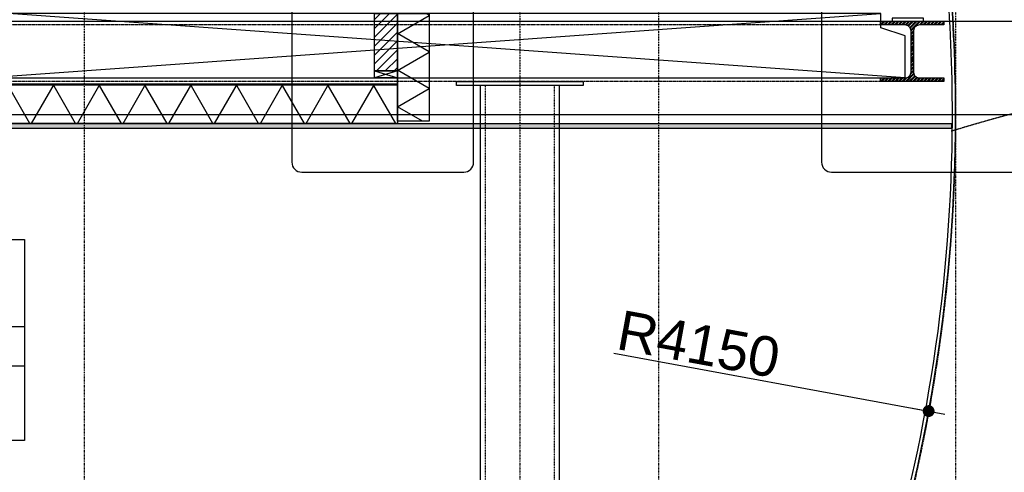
# Model space of a CAD drawing. Header units: metres. Extents: x 135527 to 1530300, y -118103 to -69281.
# Tile 38 of 88: x 147704 to 150190, y -92888 to -91746. Entities that reach past the tile are written whole.
import ezdxf
from ezdxf.enums import TextEntityAlignment as Align

# ---------------------------------------------------------------- set-up
doc = ezdxf.new("R2010")
doc.units = ezdxf.units.M
doc.header["$LTSCALE"] = 0.1
doc.header["$PDMODE"] = 35
for name, pattern in [('DASHDOT', [1, 0.5, -0.25, 0, -0.25]), ('DASHDOT2', [12.7, 6.35, -3.175, 0, -3.175]), ('HIDDEN', [0.375, 0.25, -0.125]), ('HIDDEN2', [4.7625, 3.175, -1.5875])]:
    doc.linetypes.add(name, pattern=pattern)
doc.layers.get('DEFPOINTS').update_dxf_attribs({"color": 6})
for name, color, linetype in [('03', 7, 'Continuous'), ('30', 3, 'Continuous'), ('32', 4, 'Continuous'), ('33', 3, 'HIDDEN'), ('_01-STRAMIENEN', 8, 'DASHDOT2'), ('_02-SECTION', 2, 'Continuous'), ('_02-section-thick', 3, 'Continuous'), ('_02Constructie', 2, 'Continuous'), ('_03-PROJECTION', 1, 'Continuous'), ('_04-HIDDEN', 7, 'HIDDEN2'), ('_04-plafond', 252, 'HIDDEN2'), ('_04Projectie', 7, 'Continuous'), ('_05text100', 8, 'Continuous'), ('_05text200', 8, 'Continuous'), ('_05text50', 8, 'Continuous'), ('_06-DIMENSIONS', 7, 'Continuous'), ('_09-HATCH', 7, 'Continuous'), ('_11-BLOCKS', 7, 'Continuous')]:
    doc.layers.add(name, color=color, linetype=linetype)
doc.layers.add('_01Hulplijnen', color=6, linetype='Continuous', plot=False)
doc.styles.add('NIO 1_50 klein', font='arial.ttf', dxfattribs={"height": 100})
doc.styles.add('NIOstandard', font='arial.ttf')
doc.dimstyles.new('NIO-50-KLEIN', dxfattribs={"dimtxt": 100, "dimasz": 10, "dimexe": 2, "dimexo": 5, "dimgap": 10, "dimtad": 1, "dimdec": 0, "dimzin": 0, "dimdsep": 46, "dimtxsty": 'NIOstandard', "dimblk1": 'MAATSTR', "dimblk2": 'MAATSTR', "dimsah": 1, "dimcen": 0, "dimdle": 1.5, "dimse1": 1, "dimse2": 1, "dimclrd": 7, "dimclre": 256, "dimclrt": 256, "dimazin": 0, "dimtfac": 1, "dimtdec": 0, "dimtofl": 0, "dimtmove": 1, "dimatfit": 2, "dimldrblk": 'MAATSTR', "dimfxl": 1, "dimtvp": 1, "dimtolj": 1, "dimtzin": 0, "dimarcsym": 0})

# ---------------------------------------------------------------- blocks, each defined once
blk = doc.blocks.new('*U278')
at = {"layer": '_09-HATCH', "ltscale": 10}
h = blk.add_hatch(dxfattribs=at)
h.set_pattern_fill('NET3', color=256, scale=31.5, style=0)
h.set_pattern_definition([(0, (-23585.99, 0), (0, 100.0125), []), (60, (-23585.99, 0), (-86.61337, 50.00625), []), (120, (-23585.99, 0), (-86.61337, -50.00625), [])])
h.paths.add_polyline_path([(-6055.7, 0), (-3214.9, 0), (-3214.9, 100), (-6055.7, 100)])
at = {"layer": '_02-SECTION', "color": 1}
blk.add_lwpolyline([(-6055.7, 0), (-3214.9, 0), (-3214.9, 100), (-6055.7, 100)], close=True, dxfattribs=at)
blk = doc.blocks.new('*U189')
at = {"layer": '_09-HATCH'}
blk.add_hatch(color=253, dxfattribs=at).paths.add_polyline_path([(0, 0), (4139.6, 0), (4139.6, 12.5), (0, 12.5)])
at = {"layer": '_02-SECTION', "color": 1}
blk.add_lwpolyline([(0, 0), (4139.6, 0), (4139.6, 12.5), (0, 12.5)], close=True, dxfattribs=at)
blk = doc.blocks.new('MAATSTR')
at = {"linetype": 'Continuous'}
for p, q in [((0, 5), (0, -5)), ((-4.17, 0), (4.17, 0))]:
    blk.add_line(p, q, dxfattribs=at)
at = {"linetype": 'Continuous', "const_width": 1.5}
blk.add_lwpolyline([(-0.75, 0, 1), (0.75, 0, 1)], format="xyb", close=True, dxfattribs=at)
blk = doc.blocks.new('*D235')
at = {"layer": '_06-DIMENSIONS', "color": 7, "lineweight": -2, "transparency": 16777216}
blk.add_line((3286.9, 2113.9), (4072.2, 1970), dxfattribs=at)
at = {"layer": 'DEFPOINTS', "color": 0, "transparency": 16777216}
for p in [(0, 2716.3), (4082, 1968.2)]:
    blk.add_point(p, dxfattribs=at)
at = {"layer": '_06-DIMENSIONS', "color": 7, "lineweight": -2, "transparency": 16777216, "xscale": 10, "yscale": 10, "zscale": 10, "rotation": 349.6140444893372}
blk.add_blockref('MAATSTR', (4082, 1968.2), dxfattribs=at)
at = {"layer": '_06-DIMENSIONS', "transparency": 16777216, "insert": (3501.5, 2136.7), "char_height": 100, "attachment_point": 5, "rotation": 349.614, "style": 'NIOstandard'}
blk.add_mtext('\\A1;R4150', dxfattribs=at)
blk = doc.blocks.new('*U397')
at = {"layer": '_01-STRAMIENEN', "color": 253, "linetype": 'HIDDEN', "ltscale": 40}
blk.add_lwpolyline([(-9973.6, 2350), (1244.5, 2350)], dxfattribs=at)
at = {"layer": '_01Hulplijnen', "ltscale": 40}
blk.add_lwpolyline([(-9973.6, 2585), (1244.5, 2585)], dxfattribs=at)
blk = doc.blocks.new('*U51')
at = {"layer": '_09-HATCH', "ltscale": 3}
h = blk.add_hatch(dxfattribs=at)
h.set_pattern_fill('STEEL', color=256, scale=2, angle=-180, style=0)
h.set_pattern_definition([(225, (-550, -419), (4.49013, -4.49013), []), (225, (-550, -422.175), (4.49013, -4.49013), [])])
h.paths.add_polyline_path([(-80, 152), (80, 152), (80, 143), (18, 143), (10.5, 141), (5, 135.5), (3, 128), (3, 24), (5, 16.5), (10.5, 11), (18, 9), (80, 9), (80, 0), (-80, 0), (-80, 9), (-18, 9), (-10.5, 11), (-5, 16.5), (-3, 24), (-3, 128), (-5, 135.5), (-10.5, 141), (-18, 143), (-80, 143)])
at = {"layer": '_02Constructie'}
blk.add_lwpolyline([(-80, 152), (80, 152), (80, 143), (18, 143), (10.5, 141), (5, 135.5), (3, 128), (3, 24), (5, 16.5), (10.5, 11), (18, 9), (80, 9), (80, 0), (-80, 0), (-80, 9), (-18, 9), (-10.5, 11), (-5, 16.5), (-3, 24), (-3, 128), (-5, 135.5), (-10.5, 141), (-18, 143), (-80, 143)], close=True, dxfattribs=at)
blk = doc.blocks.new('ZI_K200x12.5az_02')
at = {"layer": '03'}
blk.add_lwpolyline([(-30, -160), (-30, 160), (0, 190), (0, -190)], close=True, dxfattribs=at)
at = {"layer": '30', "color": 253}
for points in [[(-2703, -160), (-2713, -160), (-2713, 160), (-2703, 160)], [(-40, -160), (-30, -160), (-30, 160), (-40, 160)], [(-40, -100), (-40, 100), (-2703, 100), (-2703, -100)]]:
    blk.add_lwpolyline(points, close=True, dxfattribs=at)
at = {"layer": '32', "color": 253}
for p, q in [((-53, 114), (-53, 146)), ((-53, -114), (-53, -146))]:
    blk.add_line(p, q, dxfattribs=at)
at = {"layer": '32'}
for points in [[(-53, 130), (210, 130, 0.414214), (250, 170), (250, 280)], [(-53, -130), (210, -130, 0.414214), (250, -90), (250, 20)]]:
    blk.add_lwpolyline(points, format="xyb", dxfattribs=at)
at = {"layer": '33', "color": 253}
blk.add_lwpolyline([(-40, -87.5), (-40, 87.5), (-2703, 87.5), (-2703, -87.5)], close=True, dxfattribs=at)
blk = doc.blocks.new('deur_boot')
at = {"layer": '_02-section-thick'}
for radius, end in [(4150, 359.3095), (4142, 359.3081)]:
    blk.add_arc((-4141.7, 50), radius, 325.5098, end, dxfattribs=at)
blk = doc.blocks.new('*U354')
at = {"layer": '_05text50', "color": 4}
blk.add_lwpolyline([(25, -589.9), (663.1, -589.9, 0.414214), (688.1, -564.9), (688.1, -25, 0.414214), (663.1, 0), (25, 0, 0.414214), (0, -25), (0, -564.9, 0.414214)], format="xyb", close=True, dxfattribs=at)
at = {"layer": '_05text50', "style": 'NIOstandard'}
blk.add_attdef('DET', text='', height=100, dxfattribs=at).set_placement((627.8, -3.3), align=Align.BOTTOM_CENTER)
blk = doc.blocks.new('*U279')
at = {"layer": '_09-HATCH', "ltscale": 10}
h = blk.add_hatch(dxfattribs=at)
h.set_pattern_fill('NET3', color=256, scale=25.2, style=0)
h.set_pattern_definition([(0, (-77102.8, 0), (0, 80.01), []), (60, (-77102.8, 0), (-69.29069, 40.005), []), (120, (-77102.8, 0), (-69.29069, -40.005), [])])
h.paths.add_polyline_path([(-15967.8, 0), (-15695.8, 0), (-15695.8, 80), (-15967.8, 80)])
at = {"layer": '_02-SECTION', "color": 1}
blk.add_lwpolyline([(-15967.8, 0), (-15695.8, 0), (-15695.8, 80), (-15967.8, 80)], close=True, dxfattribs=at)
blk = doc.blocks.new('*U410')
at = {"layer": '_05text50', "color": 4}
blk.add_lwpolyline([(25, -589.9), (434, -589.9, 0.414214), (459, -564.9), (459, -25, 0.414214), (434, 0), (25, 0, 0.414214), (0, -25), (0, -564.9, 0.414214)], format="xyb", close=True, dxfattribs=at)
at = {"layer": '_05text50', "style": 'NIOstandard'}
blk.add_attdef('DET', text='', height=100, dxfattribs=at).set_placement((131.5, 16.3), align=Align.BOTTOM_CENTER)
blk = doc.blocks.new('kader_ruimte')
at = {"layer": '_05text200'}
for p, q in [((0, -313), (2304, -313)), ((832.6, -313), (832.6, -723.9)), ((1209.8, -313), (1209.8, -723.9)), ((1736.5, -313), (1736.5, -723.9)), ((0, -455.2), (2304, -455.2))]:
    blk.add_line(p, q, dxfattribs=at)
blk.add_lwpolyline([(0, 0), (2304, 0), (2304, -723.9), (0, -723.9)], close=True, dxfattribs=at)
at = {"layer": '_05text200', "char_height": 96, "width": 509.254, "style": 'NIOstandard'}
for s, insert, attachment_point in [('GO (m²)', (1475.6, -332.4), 2), ('VG (m²)', (2002.2, -332.4), 2), ('RUIMTENR', (76.6, -332.4), 1)]:
    blk.add_mtext(s, dxfattribs=dict(at, insert=insert, attachment_point=attachment_point))
at = {"layer": '_05text200', "style": 'NIOstandard'}
for tag, p in [('RUIMTENAAM', (875.9, -234.7)), ('RUIMTENR', (421.1, -666.2)), ('GO', (1497.3, -665.4)), ('VG', (1990.2, -665.4))]:
    blk.add_attdef(tag, text='', height=160, dxfattribs=at).set_placement(p, align=Align.CENTER)
blk.add_attdef('BB', (879.3, -666.7), '', height=160, dxfattribs=at)
at = {"layer": 'DEFPOINTS', "style": 'NIO 1_50 klein'}
blk.add_attdef('FUNCTIE', (974.3, -796.9), '', height=32, dxfattribs=at)
blk = doc.blocks.new('*U400')
at = {"layer": '_03-PROJECTION'}
blk.add_lwpolyline([(-1391.1, 126.8), (-1452.5, 106.5), (-1452.5, 0), (872.1, 0), (872.1, 106.5), (810.7, 126.8), (810.7, 163), (-1391.1, 163)], close=True, dxfattribs=at)
for points in [[(-1452.5, 0), (810.7, 163)], [(872.1, 0), (-1391.1, 163)]]:
    blk.add_lwpolyline(points, dxfattribs=at)
blk = doc.blocks.new('*U225')
at = {"layer": '_01-STRAMIENEN', "linetype": 'DASHDOT', "ltscale": 40}
for points in [[(1950, 7203.8), (1950, -1743.3)], [(3050, 7203.8), (3050, -1743.3)], [(3400, 7203.8), (3400, -1743.3)], [(4150, 7203.8), (4150, -1743.3)]]:
    blk.add_lwpolyline(points, dxfattribs=at)
at = {"layer": '_04-HIDDEN', "color": 252, "ltscale": 10}
blk.add_circle((0, 2716.3), 4150, dxfattribs=at)
at = {"layer": '_06-DIMENSIONS'}
dim = blk.add_radius_dim(center=(0, 2716.3), mpoint=(4082, 1968.2), dimstyle='NIO-50-KLEIN', override={"dimfxlon": 1, "dimarcsym": 1}, dxfattribs=at)
dim.commit()
dim.dimension.update_dxf_attribs({"geometry": '*D235', "text_midpoint": (3490.5, 2076.6), "dimtype": 164})

msp = doc.modelspace()

# ---------------------------------------------------------------- hatches: boundary and pattern name
at = {"layer": '_03-PROJECTION'}
h = msp.add_hatch(dxfattribs=at)
h.set_pattern_fill('ANSI31', color=256, scale=5)
h.set_pattern_definition([(45, (3635.367, 55), (-11.2253202, 11.2253202), [])])
h.paths.add_polyline_path([(148657.3, -91875.2), (148599.3, -91875.2), (148599.3, -91730.2), (148657.3, -91730.2)])

# ---------------------------------------------------------------- linework, layer by layer
at = {"layer": '_02-section-thick'}
for radius, start, end in [(4142, 0, 9.7999), (4150, 0, 9.7808), (4142, 359.3081, 0), (4150, 359.3095, 360)]:
    msp.add_arc((145916.5, -91985.2), radius, start, end, dxfattribs=at)
at = {"layer": '_02Constructie'}
msp.add_lwpolyline([(148657.3, -91875.2), (148599.3, -91875.2), (148599.3, -91730.2), (148657.3, -91730.2)], close=True, dxfattribs=at)
at = {"layer": '_03-PROJECTION'}
msp.add_lwpolyline([(149906.4, -91750.2), (149985.8, -91750.2), (149985.8, -91742.1), (149906.4, -91742.1)], close=True, dxfattribs=at)
at = {"layer": '_04-HIDDEN'}
for points in [[(149877.1, -91759.2), (146022.9, -91759.2), (146022.9, -91750.2), (149877.1, -91750.2)], [(149877.1, -91902.2), (145927.3, -91902.2), (145927.3, -91893.2), (149877.1, -91893.2)]]:
    msp.add_lwpolyline(points, close=True, dxfattribs=at)
at = {"layer": '_04-HIDDEN', "ltscale": 5}
msp.add_arc((151274.5, -95994.6), 4150, 73.2785, 107.0782, dxfattribs=at)
at = {"layer": '_04Projectie', "ltscale": 100}
msp.add_lwpolyline([(148657.3, -91893.2), (148599.3, -91893.2), (148599.3, -91875.2), (148657.3, -91875.2)], close=True, dxfattribs=at)
msp.add_lwpolyline([(148657.3, -91875.2), (148599.3, -91893.2), (148599.3, -91875.2), (148657.3, -91893.2)], dxfattribs=at)

# ---------------------------------------------------------------- block references
at = {"extrusion": (0, 0, -1), "xscale": -1, "zscale": -1, "rotation": 90}
msp.add_blockref('ZI_K200x12.5az_02', (-148966.5, -94615.2), dxfattribs=at)
at = {"layer": '_02Constructie'}
for name, p in [('*U225', (145916.5, -94701.6)), ('*U397', (150436.5, -94335.2))]:
    msp.add_blockref(name, p, dxfattribs=at)
at = {"layer": '_03-PROJECTION'}
for name, p in [('*U400', (149067, -91893.2)), ('deur_boot', (150058.2, -92035.2))]:
    msp.add_blockref(name, p, dxfattribs=at)
at = {"layer": '_04-plafond', "ltscale": 100, "xscale": -1, "rotation": 90}
msp.add_blockref('*U279', (148737.3, -107698), dxfattribs=at)
at = {"layer": '_04-plafond', "ltscale": 100, "xscale": -1}
msp.add_blockref('*U278', (142601.6, -92007.7), dxfattribs=at)
at = {"layer": '_05text100'}
for name, p, values in [('*U410', (148390.8, -91540.8), {'DET': '5.05'}), ('*U354', (149728.3, -91540.8), {'DET': '5.02b/c'})]:
    msp.add_blockref(name, p, dxfattribs=at).add_auto_attribs(values)
at = {"layer": '_11-BLOCKS'}
msp.add_blockref('*U51', (149957.1, -91902.2), dxfattribs=at)
at = {"layer": '_11-BLOCKS', "xscale": -1, "rotation": 180}
msp.add_blockref('*U189', (145916.5, -92007.7), dxfattribs=at)
at = {"layer": '_11-BLOCKS'}
ref = msp.add_blockref('kader_ruimte', (146103.3, -92300.7), dxfattribs=dict(at, xscale=0.7, yscale=0.7, zscale=0.7))
ref.add_attrib('RUIMTENAAM', 'berging boot', dxfattribs={"layer": '_05text200', "height": 112, "style": 'NIOstandard'}).set_placement((146716.4, -92465), align=Align.CENTER)
ref.add_attrib('GO', '10.4', dxfattribs={"layer": '_05text200', "height": 112, "style": 'NIOstandard'}).set_placement((147151.4, -92766.4), align=Align.CENTER)
ref.add_attrib('BB', 'or', (146718.8, -92767.3), dxfattribs={"layer": '_05text200', "height": 112, "style": 'NIOstandard'})
ref.add_attrib('RUIMTENR', '0.4', dxfattribs={"layer": '_05text200', "height": 112, "style": 'NIOstandard'}).set_placement((146398.1, -92767), align=Align.CENTER)
ref.add_attrib('FUNCTIE', 'overige gebruiksfunctie', (146785.3, -92858.5), dxfattribs={"layer": 'DEFPOINTS', "height": 22.4, "style": 'NIO 1_50 klein'})

doc.saveas('drawing.dxf')
